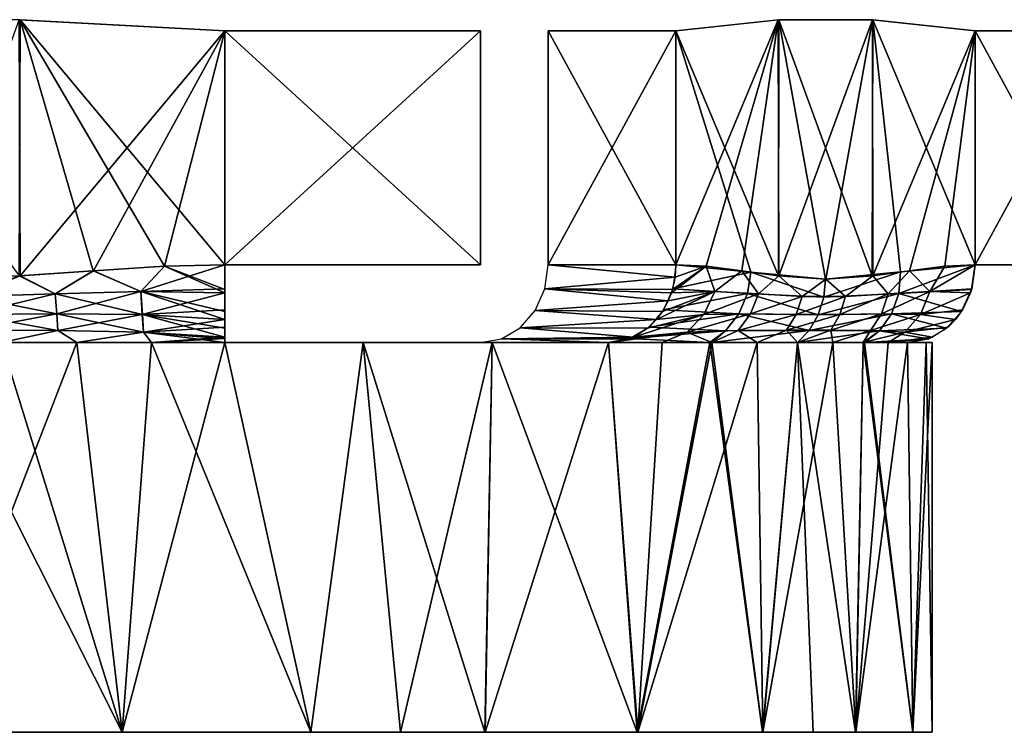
# Model space of a CAD drawing. Header units: millimetres. Extents: x -20 to 20, y 0 to 60.6.
# Tile 12 of 16: x 0.7 to 8.3, y 44 to 49.5. Entities that reach past the tile are written whole.
import ezdxf

# ---------------------------------------------------------------- set-up
doc = ezdxf.new("R2010")
doc.units = ezdxf.units.MM
doc.header["$LTSCALE"] = 65.185185
for name, color, linetype in [('74', 7, 'CONTINUOUS'), ('75', 7, 'CONTINUOUS'), ('76', 7, 'CONTINUOUS'), ('77', 7, 'CONTINUOUS'), ('78', 7, 'CONTINUOUS'), ('79', 7, 'CONTINUOUS'), ('91', 7, 'CONTINUOUS'), ('92', 7, 'CONTINUOUS'), ('93', 7, 'CONTINUOUS'), ('94', 7, 'CONTINUOUS'), ('95', 7, 'CONTINUOUS')]:
    doc.layers.add(name, color=color, linetype=linetype)

msp = doc.modelspace()

# ---------------------------------------------------------------- linework, layer by layer
at = {"layer": '74', "color": 254, "linetype": 'Continuous', "true_color": 0xe6e6e6}
for points in [[(0, 47, 42.75), (1.5119, 44, 42.6011), (0.584, 47, 42.728), (0, 47, 42.75)], [(0, 44, 42.75), (1.5119, 44, 42.6011), (0, 47, 42.75), (0, 44, 42.75)], [(0.584, 47, 42.728), (1.5119, 44, 42.6011), (1.1646, 47, 42.662), (0.584, 47, 42.728)], [(1.1646, 47, 42.662), (1.5119, 44, 42.6011), (1.7386, 47, 42.5525), (1.1646, 47, 42.662)], [(1.5119, 44, 42.6011), (2.9642, 44, 42.1607), (1.7386, 47, 42.5525), (1.5119, 44, 42.6011)], [(1.7386, 47, 42.5525), (2.9642, 44, 42.1607), (2.3027, 47, 42.4), (1.7386, 47, 42.5525)], [(2.3027, 47, 42.4), (2.9642, 44, 42.1607), (3.3684, 47, 41.9797), (2.3027, 47, 42.4)], [(2.9642, 44, 42.1607), (4.304, 44, 41.445), (3.3684, 47, 41.9797), (2.9642, 44, 42.1607)], [(3.3684, 47, 41.9797), (4.304, 44, 41.445), (4.3604, 47, 41.407), (3.3684, 47, 41.9797)], [(4.304, 44, 41.445), (5.4782, 44, 40.4819), (4.3604, 47, 41.407), (4.304, 44, 41.445)], [(4.3604, 47, 41.407), (5.4782, 44, 40.4819), (5.2572, 47, 40.6942), (4.3604, 47, 41.407)], [(5.2572, 47, 40.6942), (5.4782, 44, 40.4819), (6.0363, 47, 39.8606), (5.2572, 47, 40.6942)], [(5.4782, 44, 40.4819), (6.4426, 44, 39.3077), (6.0363, 47, 39.8606), (5.4782, 44, 40.4819)], [(6.0363, 47, 39.8606), (6.4426, 44, 39.3077), (6.0532, 47, 39.8396), (6.0363, 47, 39.8606)], [(6.0532, 47, 39.8396), (6.4426, 44, 39.3077), (6.7124, 47, 38.8739), (6.0532, 47, 39.8396)], [(6.4426, 44, 39.3077), (6.8341, 44, 38.6549), (6.7124, 47, 38.8739), (6.4426, 44, 39.3077)], [(6.7124, 47, 38.8739), (7.1598, 44, 37.9664), (7.2178, 47, 37.8224), (6.7124, 47, 38.8739)], [(6.8341, 44, 38.6549), (7.1598, 44, 37.9664), (6.7124, 47, 38.8739), (6.8341, 44, 38.6549)], [(7.1598, 44, 37.9664), (7.601, 44, 36.5121), (7.2178, 47, 37.8224), (7.1598, 44, 37.9664)], [(7.2178, 47, 37.8224), (7.601, 44, 36.5121), (7.2284, 47, 37.7951), (7.2178, 47, 37.8224)], [(7.601, 44, 36.5121), (7.5599, 47, 36.7058), (7.2284, 47, 37.7951), (7.601, 44, 36.5121)], [(7.7023, 47, 35.8582), (7.5599, 47, 36.7058), (7.601, 44, 36.5121), (7.7023, 47, 35.8582)], [(7.75, 44, 35), (7.7023, 47, 35.8582), (7.601, 44, 36.5121), (7.75, 44, 35)], [(7.75, 47, 35), (7.7023, 47, 35.8582), (7.75, 44, 35), (7.75, 47, 35)]]:
    msp.add_3dface(points, dxfattribs=at)
at = {"layer": '75', "color": 254, "linetype": 'Continuous', "true_color": 0xe6e6e6}
for points in [[(0.584, 47, 27.272), (1.1646, 47, 27.338), (0, 44, 27.25), (0.584, 47, 27.272)], [(0, 44, 27.25), (1.1646, 47, 27.338), (1.5121, 44, 27.399), (0, 44, 27.25)], [(1.1646, 47, 27.338), (1.7386, 47, 27.4475), (1.5121, 44, 27.399), (1.1646, 47, 27.338)], [(1.7386, 47, 27.4475), (2.3027, 47, 27.6), (1.5121, 44, 27.399), (1.7386, 47, 27.4475)], [(1.5121, 44, 27.399), (2.3027, 47, 27.6), (2.9664, 44, 27.8402), (1.5121, 44, 27.399)], [(2.3027, 47, 27.6), (3.3684, 47, 28.0203), (2.9664, 44, 27.8402), (2.3027, 47, 27.6)], [(2.9664, 44, 27.8402), (3.3684, 47, 28.0203), (3.6549, 44, 28.1659), (2.9664, 44, 27.8402)], [(3.3684, 47, 28.0203), (4.3604, 47, 28.593), (3.6549, 44, 28.1659), (3.3684, 47, 28.0203)], [(3.6549, 44, 28.1659), (4.3604, 47, 28.593), (4.3077, 44, 28.5574), (3.6549, 44, 28.1659)], [(4.3604, 47, 28.593), (5.2572, 47, 29.3058), (4.3077, 44, 28.5574), (4.3604, 47, 28.593)], [(4.3077, 44, 28.5574), (5.2572, 47, 29.3058), (5.4819, 44, 29.5218), (4.3077, 44, 28.5574)], [(5.4819, 44, 29.5218), (5.2572, 47, 29.3058), (5.6713, 47, 29.7181), (5.4819, 44, 29.5218)], [(6.0532, 47, 30.1604), (5.4819, 44, 29.5218), (5.6713, 47, 29.7181), (6.0532, 47, 30.1604)], [(6.445, 44, 30.696), (5.4819, 44, 29.5218), (6.4006, 47, 30.6303), (6.445, 44, 30.696)], [(6.4006, 47, 30.6303), (5.4819, 44, 29.5218), (6.0532, 47, 30.1604), (6.4006, 47, 30.6303)], [(6.7117, 47, 31.125), (6.445, 44, 30.696), (6.4006, 47, 30.6303), (6.7117, 47, 31.125)], [(6.9846, 47, 31.6417), (6.445, 44, 30.696), (6.7117, 47, 31.125), (6.9846, 47, 31.6417)], [(7.1607, 44, 32.0358), (6.445, 44, 30.696), (6.9846, 47, 31.6417), (7.1607, 44, 32.0358)], [(7.2178, 47, 32.1776), (7.1607, 44, 32.0358), (6.9846, 47, 31.6417), (7.2178, 47, 32.1776)], [(7.4099, 47, 32.7294), (7.1607, 44, 32.0358), (7.2178, 47, 32.1776), (7.4099, 47, 32.7294)], [(7.5599, 47, 33.2942), (7.1607, 44, 32.0358), (7.4099, 47, 32.7294), (7.5599, 47, 33.2942)], [(7.6011, 44, 33.4881), (7.1607, 44, 32.0358), (7.5599, 47, 33.2942), (7.6011, 44, 33.4881)], [(7.7023, 47, 34.1418), (7.6011, 44, 33.4881), (7.5599, 47, 33.2942), (7.7023, 47, 34.1418)], [(7.75, 47, 35), (7.6011, 44, 33.4881), (7.7023, 47, 34.1418), (7.75, 47, 35)], [(7.75, 47, 35), (7.75, 44, 35), (7.6011, 44, 33.4881), (7.75, 47, 35)]]:
    msp.add_3dface(points, dxfattribs=at)
at = {"layer": '76', "color": 254, "linetype": 'Continuous', "true_color": 0xe6e6e6}
for points in [[(0.727, 49.4861, 43), (-0.7207, 49.4863, 43), (0.7206, 47.5137, 43), (0.727, 49.4861, 43)], [(1.2881, 47.5537, 43), (0.727, 49.4861, 43), (0.7206, 47.5137, 43), (1.2881, 47.5537, 43)], [(2.3027, 49.4, 43), (0.727, 49.4861, 43), (2.3027, 47.6, 43), (2.3027, 49.4, 43)], [(2.3027, 47.6, 43), (0.727, 49.4861, 43), (1.8386, 47.588, 43), (2.3027, 47.6, 43)], [(1.8386, 47.588, 43), (0.727, 49.4861, 43), (1.2881, 47.5537, 43), (1.8386, 47.588, 43)], [(4.2724, 49.4, 43), (2.3027, 49.4, 43), (4.2724, 47.6, 43), (4.2724, 49.4, 43)], [(4.2724, 47.6, 43), (2.3027, 49.4, 43), (2.3027, 47.6, 43), (4.2724, 47.6, 43)]]:
    msp.add_3dface(points, dxfattribs=at)
at = {"layer": '77', "color": 254, "linetype": 'Continuous', "true_color": 0xe6e6e6}
for points in [[(6.5678, 49.4863, 39.6242), (5.7768, 49.4, 40.9942), (6.565, 47.5139, 39.6292), (6.5678, 49.4863, 39.6242)], [(6.9288, 47.4874, 38.9989), (6.5678, 49.4863, 39.6242), (6.565, 47.5139, 39.6292), (6.9288, 47.4874, 38.9989)], [(7.2917, 49.4861, 38.3704), (6.5678, 49.4863, 39.6242), (7.2885, 47.5137, 38.3759), (7.2917, 49.4861, 38.3704)], [(7.2885, 47.5137, 38.3759), (6.5678, 49.4863, 39.6242), (6.9288, 47.4874, 38.9989), (7.2885, 47.5137, 38.3759)], [(7.505, 47.544, 38.001), (7.2917, 49.4861, 38.3704), (7.2885, 47.5137, 38.3759), (7.505, 47.544, 38.001)], [(8.0796, 49.4, 37.0058), (7.2917, 49.4861, 38.3704), (8.0796, 47.6, 37.0058), (8.0796, 49.4, 37.0058)], [(8.0796, 47.6, 37.0058), (7.2917, 49.4861, 38.3704), (7.505, 47.544, 38.001), (8.0796, 47.6, 37.0058)], [(4.792, 47.6, 42.7), (5.7768, 47.6, 40.9942), (4.792, 49.4, 42.7), (4.792, 47.6, 42.7)], [(4.792, 49.4, 42.7), (5.7768, 47.6, 40.9942), (5.7768, 49.4, 40.9942), (4.792, 49.4, 42.7)], [(5.7768, 49.4, 40.9942), (5.7768, 47.6, 40.9942), (6.3526, 47.5437, 39.997), (5.7768, 49.4, 40.9942)], [(6.565, 47.5139, 39.6292), (5.7768, 49.4, 40.9942), (6.3526, 47.5437, 39.997), (6.565, 47.5139, 39.6292)], [(9.0644, 49.4, 35.3), (8.0796, 49.4, 37.0058), (9.0644, 47.6, 35.3), (9.0644, 49.4, 35.3)], [(9.0644, 47.6, 35.3), (8.0796, 49.4, 37.0058), (8.0796, 47.6, 37.0058), (9.0644, 47.6, 35.3)]]:
    msp.add_3dface(points, dxfattribs=at)
at = {"layer": '78', "color": 254, "linetype": 'Continuous', "true_color": 0xe6e6e6}
for points in [[(5.7768, 47.6, 29.0058), (6.5647, 49.4861, 30.3704), (6.0089, 47.588, 29.4077), (5.7768, 47.6, 29.0058)], [(5.7768, 49.4, 29.0058), (6.5647, 49.4861, 30.3704), (5.7768, 47.6, 29.0058), (5.7768, 49.4, 29.0058)], [(6.0089, 47.588, 29.4077), (6.5647, 49.4861, 30.3704), (6.2841, 47.5537, 29.8845), (6.0089, 47.588, 29.4077)], [(6.2841, 47.5537, 29.8845), (6.5647, 49.4861, 30.3704), (6.5679, 47.5137, 30.3759), (6.2841, 47.5537, 29.8845)], [(6.5647, 49.4861, 30.3704), (7.2886, 49.4863, 31.6242), (6.5679, 47.5137, 30.3759), (6.5647, 49.4861, 30.3704)], [(6.5679, 47.5137, 30.3759), (7.2886, 49.4863, 31.6242), (6.9296, 47.4874, 31.0025), (6.5679, 47.5137, 30.3759)], [(6.9296, 47.4874, 31.0025), (7.2886, 49.4863, 31.6242), (7.2915, 47.5139, 31.6292), (6.9296, 47.4874, 31.0025)], [(7.2886, 49.4863, 31.6242), (8.0796, 49.4, 32.9942), (7.2915, 47.5139, 31.6292), (7.2886, 49.4863, 31.6242)], [(4.792, 47.6, 27.3), (5.7768, 49.4, 29.0058), (5.7768, 47.6, 29.0058), (4.792, 47.6, 27.3)], [(4.792, 49.4, 27.3), (5.7768, 49.4, 29.0058), (4.792, 47.6, 27.3), (4.792, 49.4, 27.3)], [(7.2915, 47.5139, 31.6292), (8.0796, 49.4, 32.9942), (7.5739, 47.5538, 32.1183), (7.2915, 47.5139, 31.6292)], [(7.5739, 47.5538, 32.1183), (8.0796, 49.4, 32.9942), (7.8479, 47.588, 32.5929), (7.5739, 47.5538, 32.1183)], [(7.8479, 47.588, 32.5929), (8.0796, 49.4, 32.9942), (8.0796, 47.6, 32.9942), (7.8479, 47.588, 32.5929)], [(9.0644, 49.4, 34.7), (9.0644, 47.6, 34.7), (8.0796, 47.6, 32.9942), (9.0644, 49.4, 34.7)], [(8.0796, 49.4, 32.9942), (9.0644, 49.4, 34.7), (8.0796, 47.6, 32.9942), (8.0796, 49.4, 32.9942)]]:
    msp.add_3dface(points, dxfattribs=at)
at = {"layer": '79', "color": 254, "linetype": 'Continuous', "true_color": 0xe6e6e6}
for points in [[(0.0029, 47.4874, 27), (0.7207, 49.4863, 27), (0.7265, 47.5139, 27), (0.0029, 47.4874, 27)], [(0.7207, 49.4863, 27), (2.3027, 49.4, 27), (0.7265, 47.5139, 27), (0.7207, 49.4863, 27)], [(0.7265, 47.5139, 27), (2.3027, 49.4, 27), (1.2913, 47.5538, 27), (0.7265, 47.5139, 27)], [(1.2913, 47.5538, 27), (2.3027, 49.4, 27), (1.8393, 47.588, 27), (1.2913, 47.5538, 27)], [(1.8393, 47.588, 27), (2.3027, 49.4, 27), (2.3027, 47.6, 27), (1.8393, 47.588, 27)], [(4.2724, 49.4, 27), (4.2724, 47.6, 27), (2.3027, 47.6, 27), (4.2724, 49.4, 27)], [(2.3027, 49.4, 27), (4.2724, 49.4, 27), (2.3027, 47.6, 27), (2.3027, 49.4, 27)]]:
    msp.add_3dface(points, dxfattribs=at)
at = {"layer": '91', "color": 254, "linetype": 'Continuous', "true_color": 0xe6e6e6}
for points in [[(1.2881, 47.5537, 43), (0.7206, 47.5137, 43), (0.998, 47.3745, 42.9798), (1.2881, 47.5537, 43)], [(1.6567, 47.3938, 42.9717), (1.2881, 47.5537, 43), (0.998, 47.3745, 42.9798), (1.6567, 47.3938, 42.9717)], [(1.8386, 47.588, 43), (1.2881, 47.5537, 43), (1.6567, 47.3938, 42.9717), (1.8386, 47.588, 43)], [(2.3027, 47.3827, 42.9593), (1.8386, 47.588, 43), (1.6567, 47.3938, 42.9717), (2.3027, 47.3827, 42.9593)], [(2.3027, 47.6, 43), (1.8386, 47.588, 43), (2.3027, 47.4082, 42.9685), (2.3027, 47.6, 43)], [(2.3027, 47.4082, 42.9685), (1.8386, 47.588, 43), (2.3027, 47.3827, 42.9593), (2.3027, 47.4082, 42.9685)], [(0.998, 47.3745, 42.9798), (0.7206, 47.5137, 43), (0.3334, 47.3545, 42.9838), (0.998, 47.3745, 42.9798)], [(1.6567, 47.3938, 42.9717), (0.998, 47.3745, 42.9798), (1.6681, 47.2169, 42.8807), (1.6567, 47.3938, 42.9717)], [(2.3027, 47.1778, 42.8263), (1.6567, 47.3938, 42.9717), (1.6681, 47.2169, 42.8807), (2.3027, 47.1778, 42.8263)], [(2.3027, 47.3827, 42.9593), (1.6567, 47.3938, 42.9717), (2.3027, 47.2396, 42.8797), (2.3027, 47.3827, 42.9593)], [(2.3027, 47.2396, 42.8797), (1.6567, 47.3938, 42.9717), (2.3027, 47.1778, 42.8263), (2.3027, 47.2396, 42.8797)], [(0.998, 47.3745, 42.9798), (0.3334, 47.3545, 42.9838), (1.0088, 47.2221, 42.9154), (0.998, 47.3745, 42.9798)], [(1.0088, 47.2221, 42.9154), (0.3334, 47.3545, 42.9838), (0.3376, 47.2165, 42.9325), (1.0088, 47.2221, 42.9154)], [(1.6681, 47.2169, 42.8807), (0.998, 47.3745, 42.9798), (1.0088, 47.2221, 42.9154), (1.6681, 47.2169, 42.8807)], [(1.0088, 47.2221, 42.9154), (0.3376, 47.2165, 42.9325), (1.018, 47.093, 42.8116), (1.0088, 47.2221, 42.9154)], [(1.018, 47.093, 42.8116), (0.3376, 47.2165, 42.9325), (0.3414, 47.095, 42.8491), (1.018, 47.093, 42.8116)], [(1.6767, 47.0796, 42.7365), (1.0088, 47.2221, 42.9154), (1.018, 47.093, 42.8116), (1.6767, 47.0796, 42.7365)], [(1.6681, 47.2169, 42.8807), (1.0088, 47.2221, 42.9154), (1.6767, 47.0796, 42.7365), (1.6681, 47.2169, 42.8807)], [(2.3027, 47.0428, 42.6226), (1.6681, 47.2169, 42.8807), (1.6767, 47.0796, 42.7365), (2.3027, 47.0428, 42.6226)], [(2.3027, 47.1104, 42.7468), (1.6681, 47.2169, 42.8807), (2.3027, 47.0428, 42.6226), (2.3027, 47.1104, 42.7468)], [(2.3027, 47.1778, 42.8263), (1.6681, 47.2169, 42.8807), (2.3027, 47.1104, 42.7468), (2.3027, 47.1778, 42.8263)], [(0.584, 47, 42.728), (1.018, 47.093, 42.8116), (0.3414, 47.095, 42.8491), (0.584, 47, 42.728)], [(0.584, 47, 42.728), (1.1646, 47, 42.662), (1.018, 47.093, 42.8116), (0.584, 47, 42.728)], [(1.1646, 47, 42.662), (1.6767, 47.0796, 42.7365), (1.018, 47.093, 42.8116), (1.1646, 47, 42.662)], [(1.1646, 47, 42.662), (1.7386, 47, 42.5525), (1.6767, 47.0796, 42.7365), (1.1646, 47, 42.662)], [(2.3027, 47.0428, 42.6226), (1.6767, 47.0796, 42.7365), (2.3027, 47.0292, 42.5848), (2.3027, 47.0428, 42.6226)], [(1.6767, 47.0796, 42.7365), (2.3027, 47, 42.4), (2.3027, 47.0292, 42.5848), (1.6767, 47.0796, 42.7365)], [(1.7386, 47, 42.5525), (2.3027, 47, 42.4), (1.6767, 47.0796, 42.7365), (1.7386, 47, 42.5525)]]:
    msp.add_3dface(points, dxfattribs=at)
at = {"layer": '92', "color": 254, "linetype": 'Continuous', "true_color": 0xe6e6e6}
for points in [[(0.7265, 47.5139, 27), (1.2913, 47.5538, 27), (0.9979, 47.3745, 27.0202), (0.7265, 47.5139, 27)], [(1.2913, 47.5538, 27), (1.6565, 47.3938, 27.0283), (0.9979, 47.3745, 27.0202), (1.2913, 47.5538, 27)], [(1.2913, 47.5538, 27), (1.8393, 47.588, 27), (1.6565, 47.3938, 27.0283), (1.2913, 47.5538, 27)], [(1.6565, 47.3938, 27.0283), (2.3027, 47.6, 27), (2.3027, 47.4152, 27.0292), (1.6565, 47.3938, 27.0283)], [(1.8393, 47.588, 27), (2.3027, 47.6, 27), (1.6565, 47.3938, 27.0283), (1.8393, 47.588, 27)], [(0.0029, 47.4874, 27), (0.7265, 47.5139, 27), (0.3332, 47.3545, 27.0162), (0.0029, 47.4874, 27)], [(0.7265, 47.5139, 27), (0.9979, 47.3745, 27.0202), (0.3332, 47.3545, 27.0162), (0.7265, 47.5139, 27)], [(1.6565, 47.3938, 27.0283), (1.0087, 47.2221, 27.0846), (0.9979, 47.3745, 27.0202), (1.6565, 47.3938, 27.0283)], [(1.6679, 47.2169, 27.1193), (1.0087, 47.2221, 27.0846), (1.6565, 47.3938, 27.0283), (1.6679, 47.2169, 27.1193)], [(2.3027, 47.3827, 27.0407), (1.6565, 47.3938, 27.0283), (2.3027, 47.4152, 27.0292), (2.3027, 47.3827, 27.0407)], [(2.3027, 47.3827, 27.0407), (1.6679, 47.2169, 27.1193), (1.6565, 47.3938, 27.0283), (2.3027, 47.3827, 27.0407)], [(2.3027, 47.2532, 27.1104), (1.6679, 47.2169, 27.1193), (2.3027, 47.3827, 27.0407), (2.3027, 47.2532, 27.1104)], [(0.9979, 47.3745, 27.0202), (0.3374, 47.2165, 27.0675), (0.3332, 47.3545, 27.0162), (0.9979, 47.3745, 27.0202)], [(1.0087, 47.2221, 27.0846), (0.3374, 47.2165, 27.0675), (0.9979, 47.3745, 27.0202), (1.0087, 47.2221, 27.0846)], [(2.3027, 47.1779, 27.1736), (1.6679, 47.2169, 27.1193), (2.3027, 47.2532, 27.1104), (2.3027, 47.1779, 27.1736)], [(1.0087, 47.2221, 27.0846), (0.3412, 47.095, 27.1509), (0.3374, 47.2165, 27.0675), (1.0087, 47.2221, 27.0846)], [(1.0179, 47.093, 27.1884), (0.3412, 47.095, 27.1509), (1.0087, 47.2221, 27.0846), (1.0179, 47.093, 27.1884)], [(1.6679, 47.2169, 27.1193), (1.0179, 47.093, 27.1884), (1.0087, 47.2221, 27.0846), (1.6679, 47.2169, 27.1193)], [(1.6765, 47.0796, 27.2635), (1.0179, 47.093, 27.1884), (1.6679, 47.2169, 27.1193), (1.6765, 47.0796, 27.2635)], [(2.3027, 47.1779, 27.1736), (1.6765, 47.0796, 27.2635), (1.6679, 47.2169, 27.1193), (2.3027, 47.1779, 27.1736)], [(2.3027, 47.1203, 27.2396), (1.6765, 47.0796, 27.2635), (2.3027, 47.1779, 27.1736), (2.3027, 47.1203, 27.2396)], [(1.0179, 47.093, 27.1884), (0.584, 47, 27.272), (0.3412, 47.095, 27.1509), (1.0179, 47.093, 27.1884)], [(1.1646, 47, 27.338), (0.584, 47, 27.272), (1.0179, 47.093, 27.1884), (1.1646, 47, 27.338)], [(1.6765, 47.0796, 27.2635), (1.1646, 47, 27.338), (1.0179, 47.093, 27.1884), (1.6765, 47.0796, 27.2635)], [(1.7386, 47, 27.4475), (1.1646, 47, 27.338), (1.6765, 47.0796, 27.2635), (1.7386, 47, 27.4475)], [(2.3027, 47.0428, 27.3773), (1.6765, 47.0796, 27.2635), (2.3027, 47.1203, 27.2396), (2.3027, 47.0428, 27.3773)], [(2.3027, 47.0428, 27.3773), (1.7386, 47, 27.4475), (1.6765, 47.0796, 27.2635), (2.3027, 47.0428, 27.3773)], [(2.3027, 47.0315, 27.4082), (1.7386, 47, 27.4475), (2.3027, 47.0428, 27.3773), (2.3027, 47.0315, 27.4082)], [(2.3027, 47, 27.6), (1.7386, 47, 27.4475), (2.3027, 47.0315, 27.4082), (2.3027, 47, 27.6)]]:
    msp.add_3dface(points, dxfattribs=at)
at = {"layer": '93', "color": 254, "linetype": 'Continuous', "true_color": 0xe6e6e6}
for points in [[(6.3526, 47.5437, 39.997), (5.7768, 47.6, 40.9942), (5.7516, 47.4152, 40.9796), (6.3526, 47.5437, 39.997)], [(6.3272, 47.3787, 39.9964), (6.3526, 47.5437, 39.997), (5.7516, 47.4152, 40.9796), (6.3272, 47.3787, 39.9964)], [(6.3526, 47.5437, 39.997), (6.3272, 47.3787, 39.9964), (6.9151, 47.3502, 38.9909), (6.3526, 47.5437, 39.997)], [(6.9288, 47.4874, 38.9989), (6.565, 47.5139, 39.6292), (6.3526, 47.5437, 39.997), (6.9288, 47.4874, 38.9989)], [(6.9288, 47.4874, 38.9989), (6.3526, 47.5437, 39.997), (6.9151, 47.3502, 38.9909), (6.9288, 47.4874, 38.9989)], [(7.505, 47.544, 38.001), (6.9288, 47.4874, 38.9989), (6.9151, 47.3502, 38.9909), (7.505, 47.544, 38.001)], [(7.4918, 47.3788, 37.9792), (7.505, 47.544, 38.001), (6.9151, 47.3502, 38.9909), (7.4918, 47.3788, 37.9792)], [(7.505, 47.544, 38.001), (7.2885, 47.5137, 38.3759), (6.9288, 47.4874, 38.9989), (7.505, 47.544, 38.001)], [(8.0523, 47.4082, 36.99), (8.0796, 47.6, 37.0058), (7.4918, 47.3788, 37.9792), (8.0523, 47.4082, 36.99)], [(8.0796, 47.6, 37.0058), (7.505, 47.544, 38.001), (7.4918, 47.3788, 37.9792), (8.0796, 47.6, 37.0058)], [(5.6813, 47.2532, 40.939), (6.3272, 47.3787, 39.9964), (5.7516, 47.4152, 40.9796), (5.6813, 47.2532, 40.939)], [(7.9754, 47.2396, 36.9457), (8.0523, 47.4082, 36.99), (7.4918, 47.3788, 37.9792), (7.9754, 47.2396, 36.9457)], [(6.2608, 47.2216, 39.9716), (6.3272, 47.3787, 39.9964), (5.6813, 47.2532, 40.939), (6.2608, 47.2216, 39.9716)], [(6.3272, 47.3787, 39.9964), (6.2608, 47.2216, 39.9716), (6.872, 47.2145, 38.9661), (6.3272, 47.3787, 39.9964)], [(6.3272, 47.3787, 39.9964), (6.872, 47.2145, 38.9661), (6.9151, 47.3502, 38.9909), (6.3272, 47.3787, 39.9964)], [(7.4371, 47.2217, 37.9341), (7.4918, 47.3788, 37.9792), (6.872, 47.2145, 38.9661), (7.4371, 47.2217, 37.9341)], [(6.872, 47.2145, 38.9661), (7.4918, 47.3788, 37.9792), (6.9151, 47.3502, 38.9909), (6.872, 47.2145, 38.9661)], [(7.4371, 47.2217, 37.9341), (7.9754, 47.2396, 36.9457), (7.4918, 47.3788, 37.9792), (7.4371, 47.2217, 37.9341)], [(5.5693, 47.1203, 40.8744), (6.2608, 47.2216, 39.9716), (5.6813, 47.2532, 40.939), (5.5693, 47.1203, 40.8744)], [(7.8603, 47.1104, 36.8792), (7.9754, 47.2396, 36.9457), (7.4371, 47.2217, 37.9341), (7.8603, 47.1104, 36.8792)], [(6.1592, 47.0908, 39.9242), (6.2608, 47.2216, 39.9716), (5.5693, 47.1203, 40.8744), (6.1592, 47.0908, 39.9242)], [(6.2608, 47.2216, 39.9716), (6.1592, 47.0908, 39.9242), (6.8022, 47.0947, 38.9257), (6.2608, 47.2216, 39.9716)], [(6.2608, 47.2216, 39.9716), (6.8022, 47.0947, 38.9257), (6.872, 47.2145, 38.9661), (6.2608, 47.2216, 39.9716)], [(7.345, 47.0908, 37.8698), (7.4371, 47.2217, 37.9341), (6.8022, 47.0947, 38.9257), (7.345, 47.0908, 37.8698)], [(6.8022, 47.0947, 38.9257), (7.4371, 47.2217, 37.9341), (6.872, 47.2145, 38.9661), (6.8022, 47.0947, 38.9257)], [(7.345, 47.0908, 37.8698), (7.8603, 47.1104, 36.8792), (7.4371, 47.2217, 37.9341), (7.345, 47.0908, 37.8698)], [(5.4234, 47.0315, 40.7901), (6.1592, 47.0908, 39.9242), (5.5693, 47.1203, 40.8744), (5.4234, 47.0315, 40.7901)], [(6.0363, 47, 39.8606), (6.1592, 47.0908, 39.9242), (5.4234, 47.0315, 40.7901), (6.0363, 47, 39.8606)], [(6.0363, 47, 39.8606), (6.0532, 47, 39.8396), (6.1592, 47.0908, 39.9242), (6.0363, 47, 39.8606)], [(6.1592, 47.0908, 39.9242), (6.0532, 47, 39.8396), (6.8022, 47.0947, 38.9257), (6.1592, 47.0908, 39.9242)], [(6.0532, 47, 39.8396), (6.7124, 47, 38.8739), (6.8022, 47.0947, 38.9257), (6.0532, 47, 39.8396)], [(6.7124, 47, 38.8739), (7.345, 47.0908, 37.8698), (6.8022, 47.0947, 38.9257), (6.7124, 47, 38.8739)], [(6.7124, 47, 38.8739), (7.2178, 47, 37.8224), (7.345, 47.0908, 37.8698), (6.7124, 47, 38.8739)], [(7.2178, 47, 37.8224), (7.2284, 47, 37.7951), (7.345, 47.0908, 37.8698), (7.2178, 47, 37.8224)], [(7.2284, 47, 37.7951), (7.72, 47.0292, 36.7982), (7.345, 47.0908, 37.8698), (7.2284, 47, 37.7951)], [(7.72, 47.0292, 36.7982), (7.8603, 47.1104, 36.8792), (7.345, 47.0908, 37.8698), (7.72, 47.0292, 36.7982)], [(5.2572, 47, 40.6942), (6.0363, 47, 39.8606), (5.4234, 47.0315, 40.7901), (5.2572, 47, 40.6942)], [(7.2284, 47, 37.7951), (7.5599, 47, 36.7058), (7.72, 47.0292, 36.7982), (7.2284, 47, 37.7951)]]:
    msp.add_3dface(points, dxfattribs=at)
at = {"layer": '94', "color": 254, "linetype": 'Continuous', "true_color": 0xe6e6e6}
for points in [[(4.7666, 47.4146, 27.3147), (4.792, 47.6, 27.3), (5.7702, 47.5041, 29.0096), (4.7666, 47.4146, 27.3147)], [(4.792, 47.6, 27.3), (5.7768, 47.6, 29.0058), (5.7702, 47.5041, 29.0096), (4.792, 47.6, 27.3)], [(5.7496, 47.4082, 29.0215), (4.7666, 47.4146, 27.3147), (5.7702, 47.5041, 29.0096), (5.7496, 47.4082, 29.0215)], [(4.6928, 47.2473, 27.3573), (4.7666, 47.4146, 27.3147), (5.7171, 47.3207, 29.0403), (4.6928, 47.2473, 27.3573)], [(5.7416, 47.3828, 29.0261), (4.7666, 47.4146, 27.3147), (5.7496, 47.4082, 29.0215), (5.7416, 47.3828, 29.0261)], [(5.7171, 47.3207, 29.0403), (4.7666, 47.4146, 27.3147), (5.7416, 47.3828, 29.0261), (5.7171, 47.3207, 29.0403)], [(5.6727, 47.2396, 29.0659), (4.6928, 47.2473, 27.3573), (5.7171, 47.3207, 29.0403), (5.6727, 47.2396, 29.0659)], [(4.5778, 47.1146, 27.4237), (4.6928, 47.2473, 27.3573), (5.6264, 47.1778, 29.0926), (4.5778, 47.1146, 27.4237)], [(5.6264, 47.1778, 29.0926), (4.6928, 47.2473, 27.3573), (5.6727, 47.2396, 29.0659), (5.6264, 47.1778, 29.0926)], [(5.5576, 47.1104, 29.1324), (4.5778, 47.1146, 27.4237), (5.6264, 47.1778, 29.0926), (5.5576, 47.1104, 29.1324)], [(4.433, 47.0294, 27.5073), (4.5778, 47.1146, 27.4237), (5.45, 47.0428, 29.1945), (4.433, 47.0294, 27.5073)], [(5.45, 47.0428, 29.1945), (4.5778, 47.1146, 27.4237), (5.5576, 47.1104, 29.1324), (5.45, 47.0428, 29.1945)], [(4.433, 47.0294, 27.5073), (5.2572, 47, 29.3058), (4.2724, 47, 27.6), (4.433, 47.0294, 27.5073)], [(5.4173, 47.0292, 29.2134), (4.433, 47.0294, 27.5073), (5.45, 47.0428, 29.1945), (5.4173, 47.0292, 29.2134)], [(5.2572, 47, 29.3058), (4.433, 47.0294, 27.5073), (5.4173, 47.0292, 29.2134), (5.2572, 47, 29.3058)]]:
    msp.add_3dface(points, dxfattribs=at)
at = {"layer": '95', "color": 254, "linetype": 'Continuous', "true_color": 0xe6e6e6}
for points in [[(5.7416, 47.3828, 29.0261), (6.0089, 47.588, 29.4077), (6.0754, 47.3938, 29.5794), (5.7416, 47.3828, 29.0261)], [(6.0089, 47.588, 29.4077), (5.7416, 47.3828, 29.0261), (5.7496, 47.4082, 29.0215), (6.0089, 47.588, 29.4077)], [(6.0089, 47.588, 29.4077), (5.7496, 47.4082, 29.0215), (5.7702, 47.5041, 29.0096), (6.0089, 47.588, 29.4077)], [(5.7768, 47.6, 29.0058), (6.0089, 47.588, 29.4077), (5.7702, 47.5041, 29.0096), (5.7768, 47.6, 29.0058)], [(6.0089, 47.588, 29.4077), (6.2841, 47.5537, 29.8845), (6.0754, 47.3938, 29.5794), (6.0089, 47.588, 29.4077)], [(6.2841, 47.5537, 29.8845), (6.4117, 47.3745, 30.1458), (6.0754, 47.3938, 29.5794), (6.2841, 47.5537, 29.8845)], [(6.2841, 47.5537, 29.8845), (6.5679, 47.5137, 30.3759), (6.4117, 47.3745, 30.1458), (6.2841, 47.5537, 29.8845)], [(7.2915, 47.5139, 31.6292), (7.5739, 47.5538, 32.1183), (7.4097, 47.3745, 31.8743), (7.2915, 47.5139, 31.6292)], [(7.5739, 47.5538, 32.1183), (7.732, 47.3938, 32.4487), (7.4097, 47.3745, 31.8743), (7.5739, 47.5538, 32.1183)], [(7.5739, 47.5538, 32.1183), (7.8479, 47.588, 32.5929), (7.732, 47.3938, 32.4487), (7.5739, 47.5538, 32.1183)], [(7.732, 47.3938, 32.4487), (8.0796, 47.6, 32.9942), (8.0543, 47.4152, 33.0088), (7.732, 47.3938, 32.4487)], [(7.8479, 47.588, 32.5929), (8.0796, 47.6, 32.9942), (7.732, 47.3938, 32.4487), (7.8479, 47.588, 32.5929)], [(6.5679, 47.5137, 30.3759), (6.7475, 47.3545, 30.7194), (6.4117, 47.3745, 30.1458), (6.5679, 47.5137, 30.3759)], [(6.5679, 47.5137, 30.3759), (6.9296, 47.4874, 31.0025), (6.7475, 47.3545, 30.7194), (6.5679, 47.5137, 30.3759)], [(6.9296, 47.4874, 31.0025), (7.0808, 47.3545, 31.2966), (6.7475, 47.3545, 30.7194), (6.9296, 47.4874, 31.0025)], [(6.9296, 47.4874, 31.0025), (7.2915, 47.5139, 31.6292), (7.0808, 47.3545, 31.2966), (6.9296, 47.4874, 31.0025)], [(7.2915, 47.5139, 31.6292), (7.4097, 47.3745, 31.8743), (7.0808, 47.3545, 31.2966), (7.2915, 47.5139, 31.6292)], [(5.6264, 47.1778, 29.0926), (5.6727, 47.2396, 29.0659), (6.0754, 47.3938, 29.5794), (5.6264, 47.1778, 29.0926)], [(5.9908, 47.2169, 29.6151), (5.6264, 47.1778, 29.0926), (6.0754, 47.3938, 29.5794), (5.9908, 47.2169, 29.6151)], [(5.6727, 47.2396, 29.0659), (5.7171, 47.3207, 29.0403), (6.0754, 47.3938, 29.5794), (5.6727, 47.2396, 29.0659)], [(5.7171, 47.3207, 29.0403), (5.7416, 47.3828, 29.0261), (6.0754, 47.3938, 29.5794), (5.7171, 47.3207, 29.0403)], [(6.4117, 47.3745, 30.1458), (5.9908, 47.2169, 29.6151), (6.0754, 47.3938, 29.5794), (6.4117, 47.3745, 30.1458)], [(7.6588, 47.2169, 32.5041), (7.3593, 47.2221, 31.9159), (7.732, 47.3938, 32.4487), (7.6588, 47.2169, 32.5041)], [(7.732, 47.3938, 32.4487), (7.3593, 47.2221, 31.9159), (7.4097, 47.3745, 31.8743), (7.732, 47.3938, 32.4487)], [(8.0443, 47.3827, 33.0146), (7.6588, 47.2169, 32.5041), (7.732, 47.3938, 32.4487), (8.0443, 47.3827, 33.0146)], [(7.984, 47.2532, 33.0494), (7.6588, 47.2169, 32.5041), (8.0443, 47.3827, 33.0146), (7.984, 47.2532, 33.0494)], [(8.0443, 47.3827, 33.0146), (7.732, 47.3938, 32.4487), (8.0543, 47.4152, 33.0088), (8.0443, 47.3827, 33.0146)], [(6.3505, 47.2221, 30.1687), (5.9908, 47.2169, 29.6151), (6.4117, 47.3745, 30.1458), (6.3505, 47.2221, 30.1687)], [(6.7475, 47.3545, 30.7194), (6.3505, 47.2221, 30.1687), (6.4117, 47.3745, 30.1458), (6.7475, 47.3545, 30.7194)], [(6.7009, 47.2165, 30.7414), (6.3505, 47.2221, 30.1687), (6.7475, 47.3545, 30.7194), (6.7009, 47.2165, 30.7414)], [(7.0384, 47.2165, 31.3259), (6.7009, 47.2165, 30.7414), (7.0808, 47.3545, 31.2966), (7.0384, 47.2165, 31.3259)], [(7.0808, 47.3545, 31.2966), (6.7009, 47.2165, 30.7414), (6.7475, 47.3545, 30.7194), (7.0808, 47.3545, 31.2966)], [(7.3593, 47.2221, 31.9159), (7.0384, 47.2165, 31.3259), (7.4097, 47.3745, 31.8743), (7.3593, 47.2221, 31.9159)], [(7.4097, 47.3745, 31.8743), (7.0384, 47.2165, 31.3259), (7.0808, 47.3545, 31.2966), (7.4097, 47.3745, 31.8743)], [(7.9292, 47.1779, 33.081), (7.6588, 47.2169, 32.5041), (7.984, 47.2532, 33.0494), (7.9292, 47.1779, 33.081)], [(5.45, 47.0428, 29.1945), (5.5576, 47.1104, 29.1324), (5.9908, 47.2169, 29.6151), (5.45, 47.0428, 29.1945)], [(5.8616, 47.0796, 29.6797), (5.45, 47.0428, 29.1945), (5.9908, 47.2169, 29.6151), (5.8616, 47.0796, 29.6797)], [(5.5576, 47.1104, 29.1324), (5.6264, 47.1778, 29.0926), (5.9908, 47.2169, 29.6151), (5.5576, 47.1104, 29.1324)], [(6.3505, 47.2221, 30.1687), (5.8616, 47.0796, 29.6797), (5.9908, 47.2169, 29.6151), (6.3505, 47.2221, 30.1687)], [(6.2561, 47.093, 30.2126), (5.8616, 47.0796, 29.6797), (6.3505, 47.2221, 30.1687), (6.2561, 47.093, 30.2126)], [(6.7009, 47.2165, 30.7414), (6.2561, 47.093, 30.2126), (6.3505, 47.2221, 30.1687), (6.7009, 47.2165, 30.7414)], [(6.6268, 47.095, 30.7798), (6.2561, 47.093, 30.2126), (6.7009, 47.2165, 30.7414), (6.6268, 47.095, 30.7798)], [(6.9681, 47.095, 31.3709), (6.6268, 47.095, 30.7798), (7.0384, 47.2165, 31.3259), (6.9681, 47.095, 31.3709)], [(7.0384, 47.2165, 31.3259), (6.6268, 47.095, 30.7798), (6.7009, 47.2165, 30.7414), (7.0384, 47.2165, 31.3259)], [(7.274, 47.093, 31.9758), (6.9681, 47.095, 31.3709), (7.3593, 47.2221, 31.9159), (7.274, 47.093, 31.9758)], [(7.3593, 47.2221, 31.9159), (6.9681, 47.095, 31.3709), (7.0384, 47.2165, 31.3259), (7.3593, 47.2221, 31.9159)], [(7.6588, 47.2169, 32.5041), (7.274, 47.093, 31.9758), (7.3593, 47.2221, 31.9159), (7.6588, 47.2169, 32.5041)], [(7.5383, 47.0796, 32.5836), (7.274, 47.093, 31.9758), (7.6588, 47.2169, 32.5041), (7.5383, 47.0796, 32.5836)], [(7.9292, 47.1779, 33.081), (7.5383, 47.0796, 32.5836), (7.6588, 47.2169, 32.5041), (7.9292, 47.1779, 33.081)], [(7.872, 47.1203, 33.114), (7.5383, 47.0796, 32.5836), (7.9292, 47.1779, 33.081), (7.872, 47.1203, 33.114)], [(5.6713, 47, 29.7181), (5.2572, 47, 29.3058), (5.8616, 47.0796, 29.6797), (5.6713, 47, 29.7181)], [(5.2572, 47, 29.3058), (5.4173, 47.0292, 29.2134), (5.8616, 47.0796, 29.6797), (5.2572, 47, 29.3058)], [(5.4173, 47.0292, 29.2134), (5.45, 47.0428, 29.1945), (5.8616, 47.0796, 29.6797), (5.4173, 47.0292, 29.2134)], [(6.0532, 47, 30.1604), (5.6713, 47, 29.7181), (5.8616, 47.0796, 29.6797), (6.0532, 47, 30.1604)], [(6.2561, 47.093, 30.2126), (6.0532, 47, 30.1604), (5.8616, 47.0796, 29.6797), (6.2561, 47.093, 30.2126)], [(6.4006, 47, 30.6303), (6.0532, 47, 30.1604), (6.2561, 47.093, 30.2126), (6.4006, 47, 30.6303)], [(6.6268, 47.095, 30.7798), (6.4006, 47, 30.6303), (6.2561, 47.093, 30.2126), (6.6268, 47.095, 30.7798)], [(6.7117, 47, 31.125), (6.4006, 47, 30.6303), (6.6268, 47.095, 30.7798), (6.7117, 47, 31.125)], [(6.9681, 47.095, 31.3709), (6.7117, 47, 31.125), (6.6268, 47.095, 30.7798), (6.9681, 47.095, 31.3709)], [(6.9846, 47, 31.6417), (6.7117, 47, 31.125), (6.9681, 47.095, 31.3709), (6.9846, 47, 31.6417)], [(7.274, 47.093, 31.9758), (6.9846, 47, 31.6417), (6.9681, 47.095, 31.3709), (7.274, 47.093, 31.9758)], [(7.2178, 47, 32.1776), (6.9846, 47, 31.6417), (7.274, 47.093, 31.9758), (7.2178, 47, 32.1776)], [(7.5383, 47.0796, 32.5836), (7.2178, 47, 32.1776), (7.274, 47.093, 31.9758), (7.5383, 47.0796, 32.5836)], [(7.4099, 47, 32.7294), (7.2178, 47, 32.1776), (7.5383, 47.0796, 32.5836), (7.4099, 47, 32.7294)], [(7.7528, 47.0428, 33.1829), (7.4099, 47, 32.7294), (7.5383, 47.0796, 32.5836), (7.7528, 47.0428, 33.1829)], [(7.7528, 47.0428, 33.1829), (7.5383, 47.0796, 32.5836), (7.872, 47.1203, 33.114), (7.7528, 47.0428, 33.1829)], [(7.7261, 47.0315, 33.1983), (7.4099, 47, 32.7294), (7.7528, 47.0428, 33.1829), (7.7261, 47.0315, 33.1983)], [(7.5599, 47, 33.2942), (7.4099, 47, 32.7294), (7.7261, 47.0315, 33.1983), (7.5599, 47, 33.2942)]]:
    msp.add_3dface(points, dxfattribs=at)

doc.saveas('drawing.dxf')
